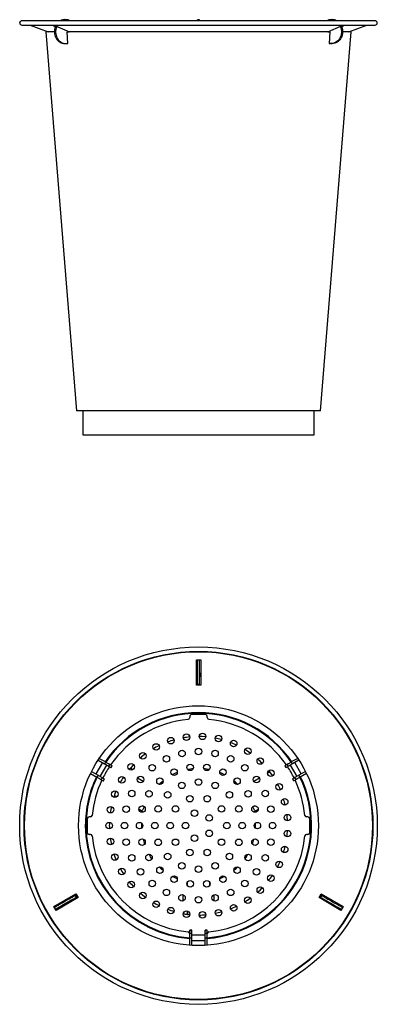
# Model space of a CAD drawing. Header units: millimetres. Extents: x 77 to 146, y 81 to 269.
import ezdxf

# ---------------------------------------------------------------- set-up
doc = ezdxf.new("R2010")
doc.units = ezdxf.units.MM
doc.header["$PDSIZE"] = -1
doc.layers.add('FORMAT', color=7, linetype='Continuous')

msp = doc.modelspace()

# ---------------------------------------------------------------- linework, layer by layer
at = {"color": 7, "linetype": 'Continuous', "lineweight": 25}
for p, q in [((86.28, 269.38), (86.07, 269.38)), ((111.82, 269.38), (111.41, 269.38)), ((111.41, 269.18), (111.41, 269.38)), ((111.82, 269.18), (111.82, 269.38)), ((137.16, 269.38), (136.95, 269.38)), ((145.36, 269.18), (77.86, 269.18)), ((77.86, 268.35), (145.36, 268.35)), ((79.42, 268.35), (82.86, 267.09)), ((83.89, 268.2), (84.31, 268.2)), ((84.27, 268.04), (83.89, 268.2)), ((84.31, 268.2), (86.93, 267.09)), ((136.3, 267.09), (138.92, 268.2)), ((138.92, 268.2), (139.33, 268.2)), ((139.33, 268.2), (138.96, 268.04)), ((140.37, 267.09), (143.81, 268.35)), ((82.86, 267.09), (82.45, 267.06)), ((82.45, 267.06), (88.28, 194.59)), ((84.09, 267.06), (82.45, 267.06)), ((84.09, 267.09), (82.86, 267.09)), ((86.5, 267.06), (86.86, 267.09)), ((136.73, 267.06), (86.5, 267.06)), ((86.66, 264.8), (86.5, 267.06)), ((136.37, 267.09), (86.86, 267.09)), ((134.95, 194.59), (140.78, 267.06)), ((136.37, 267.09), (136.73, 267.06)), ((136.73, 267.06), (136.57, 264.8)), ((140.37, 267.09), (139.14, 267.09)), ((140.78, 267.06), (139.14, 267.06)), ((140.78, 267.06), (140.37, 267.09)), ((86.07, 264.8), (86.28, 264.8)), ((86.37, 264.8), (86.66, 264.8)), ((136.57, 264.8), (136.86, 264.8)), ((136.95, 264.8), (137.16, 264.8)), ((134.95, 194.59), (88.28, 194.59)), ((89.53, 194.59), (89.53, 190.01)), ((133.7, 190.01), (133.7, 194.59)), ((89.53, 190.01), (133.7, 190.01)), ((111.2, 146.95), (112.03, 146.95)), ((111.2, 142.1), (111.2, 146.95)), ((111.82, 146.94), (111.41, 146.94)), ((111.41, 142.35), (111.41, 146.94)), ((111.82, 142.35), (111.82, 146.94)), ((112.03, 146.95), (112.03, 142.1)), ((111.2, 144.44), (111.32, 144.44)), ((111.2, 144.02), (111.32, 144.02)), ((111.32, 144.44), (111.32, 144.02)), ((111.32, 144.02), (111.32, 143.84)), ((111.91, 144.44), (112.03, 144.44)), ((111.91, 144.02), (111.91, 144.44)), ((111.91, 143.84), (111.91, 144.02)), ((111.91, 144.02), (112.03, 144.02)), ((111.2, 142.19), (112.03, 142.19)), ((112.03, 142.1), (111.2, 142.1)), ((111.41, 142.35), (111.82, 142.35)), ((109.95, 136.19), (109.95, 135.93)), ((112.95, 136.52), (110.28, 136.52)), ((113.28, 135.93), (113.28, 136.19)), ((92.65, 128.14), (93.88, 127.44)), ((130.57, 128.14), (129.35, 127.44)), ((93.24, 127.33), (91.99, 125.16)), ((92.42, 127.8), (93.67, 127.07)), ((92.85, 124.66), (94.1, 126.83)), ((93.88, 127.44), (93.67, 127.07)), ((94.65, 126.99), (94.44, 126.63)), ((94.44, 126.63), (94.86, 126.39)), ((94.65, 126.99), (95.07, 126.75)), ((95.07, 126.75), (94.86, 126.39)), ((94.92, 126.36), (95.12, 126.72)), ((99.07, 125.97), (98.59, 126.25)), ((128.1, 126.72), (128.31, 126.36)), ((128.58, 126.99), (128.16, 126.75)), ((128.36, 126.39), (128.16, 126.75)), ((128.79, 126.63), (128.36, 126.39)), ((128.79, 126.63), (128.58, 126.99)), ((129.13, 126.83), (130.38, 124.66)), ((129.56, 127.07), (129.35, 127.44)), ((130.81, 127.8), (129.56, 127.07)), ((131.24, 125.16), (129.99, 127.33)), ((90.99, 125.26), (92.21, 124.55)), ((91.17, 125.63), (92.42, 124.91)), ((92.42, 124.91), (92.21, 124.55)), ((93.19, 124.47), (92.98, 124.11)), ((93.19, 124.47), (93.61, 124.22)), ((130.04, 124.47), (129.61, 124.22)), ((130.25, 124.11), (130.04, 124.47)), ((132.06, 125.63), (130.81, 124.91)), ((131.02, 124.55), (130.81, 124.91)), ((132.24, 125.26), (131.02, 124.55)), ((92.98, 124.11), (93.4, 123.86)), ((93.61, 124.22), (93.4, 123.86)), ((93.46, 123.83), (93.67, 124.19)), ((129.56, 124.19), (129.77, 123.83)), ((129.82, 123.86), (129.61, 124.22)), ((130.25, 124.11), (129.82, 123.86)), ((95.59, 121.06), (95.45, 120.67)), ((96.03, 120.81), (95.59, 121.06)), ((90.96, 116.94), (90.7, 116.94)), ((100.81, 118.05), (100.2, 118.4)), ((122.42, 118.05), (123.03, 118.4)), ((132.53, 116.94), (132.27, 116.94)), ((90.36, 116.61), (90.36, 113.94)), ((132.86, 113.94), (132.86, 116.61)), ((90.7, 113.61), (90.96, 113.61)), ((132.27, 113.61), (132.53, 113.61)), ((83.97, 99.79), (88.17, 102.22)), ((88.26, 101.55), (88.06, 101.91)), ((88.51, 101.45), (88.1, 102.18)), ((88.17, 102.22), (88.59, 101.5)), ((108.62, 102.07), (108.62, 100.86)), ((114.61, 100.86), (114.61, 102.07)), ((134.64, 101.5), (135.06, 102.22)), ((135.13, 102.18), (134.71, 101.45)), ((135.17, 101.91), (134.96, 101.55)), ((135.06, 102.22), (139.26, 99.79)), ((84.38, 99.07), (83.97, 99.79)), ((88.59, 101.5), (84.38, 99.07)), ((86.21, 100.94), (86.15, 101.05)), ((86.57, 101.15), (86.21, 100.94)), ((86.5, 100.44), (86.86, 100.64)), ((86.57, 100.33), (86.5, 100.44)), ((86.57, 101.15), (86.51, 101.26)), ((86.73, 101.24), (86.57, 101.15)), ((86.86, 100.64), (87.02, 100.74)), ((86.93, 100.54), (86.86, 100.64)), ((138.84, 99.07), (134.64, 101.5)), ((136.21, 100.74), (136.37, 100.64)), ((136.37, 100.64), (136.3, 100.54)), ((136.37, 100.64), (136.73, 100.44)), ((136.66, 101.15), (136.5, 101.24)), ((136.72, 101.26), (136.66, 101.15)), ((137.02, 100.94), (136.66, 101.15)), ((136.73, 100.44), (136.66, 100.33)), ((137.08, 101.05), (137.02, 100.94)), ((139.26, 99.79), (138.84, 99.07)), ((84.09, 99.62), (84.3, 99.26)), ((109.94, 98.25), (109.53, 98.3)), ((138.93, 99.26), (139.14, 99.62)), ((110.36, 95.27), (109.95, 95.27)), ((109.95, 95.21), (109.95, 95.27)), ((109.95, 95.21), (110.36, 95.21)), ((109.95, 94.72), (109.95, 95.21)), ((109.95, 94.72), (110.36, 94.72)), ((109.95, 93.83), (109.95, 94.72)), ((110.36, 95.21), (110.36, 95.27)), ((110.36, 94.72), (110.36, 95.21)), ((110.36, 93.83), (110.36, 94.72)), ((112.86, 94.33), (110.36, 94.33)), ((113.28, 95.27), (112.86, 95.27)), ((112.86, 95.21), (112.86, 95.27)), ((112.86, 95.21), (113.28, 95.21)), ((112.86, 94.72), (112.86, 95.21)), ((112.86, 94.72), (113.28, 94.72)), ((112.86, 93.83), (112.86, 94.72)), ((113.28, 95.21), (113.28, 95.27)), ((113.28, 94.72), (113.28, 95.21)), ((113.28, 93.83), (113.28, 94.72)), ((109.95, 93.83), (110.36, 93.83)), ((109.95, 92.42), (109.95, 93.83)), ((110.36, 92.39), (110.36, 93.83)), ((110.36, 93.33), (112.86, 93.33)), ((112.86, 93.83), (113.28, 93.83)), ((112.86, 92.39), (112.86, 93.83)), ((113.28, 92.42), (113.28, 93.83))]:
    msp.add_line(p, q, dxfattribs=at)
at = {"color": 8, "linetype": 'Continuous', "lineweight": 25}
for p, q in [((99.98, 124.39), (101.06, 123.77)), ((122.16, 123.77), (123.24, 124.39)), ((124.81, 125.3), (125.27, 125.56)), ((101.27, 118.84), (100.88, 119.06)), ((101.33, 118.8), (101.27, 118.84)), ((121.96, 118.84), (121.9, 118.8)), ((122.35, 119.06), (121.96, 118.84)), ((109.53, 103.74), (109.53, 104.53)), ((113.7, 104.53), (113.7, 103.74)), ((109.53, 98.3), (109.53, 98.93))]:
    msp.add_line(p, q, dxfattribs=at)
at = {"color": 7, "linetype": 'Continuous', "lineweight": 25, "flags": 128}
for points in [[(84.33, 268.19), (84.24, 267.98), (84.17, 267.74), (84.12, 267.48), (84.09, 267.22), (84.09, 266.96), (84.12, 266.7), (84.17, 266.45), (84.24, 266.2), (84.34, 265.97), (84.47, 265.75), (84.61, 265.54), (84.77, 265.36), (84.95, 265.2), (85.15, 265.07), (85.35, 264.96), (85.57, 264.88), (85.79, 264.82), (86.01, 264.8), (86.07, 264.8)], [(84.5, 268.12), (84.45, 267.98), (84.38, 267.74), (84.32, 267.48), (84.3, 267.22), (84.3, 266.96), (84.32, 266.7), (84.38, 266.45), (84.45, 266.2), (84.55, 265.97), (84.67, 265.75), (84.82, 265.54), (84.98, 265.36), (85.16, 265.2), (85.35, 265.07), (85.56, 264.96), (85.78, 264.88), (86, 264.82), (86.22, 264.8), (86.45, 264.81), (86.66, 264.84)], [(138.72, 268.12), (138.78, 267.98), (138.85, 267.74), (138.9, 267.48), (138.93, 267.22), (138.93, 266.96), (138.9, 266.7), (138.85, 266.45), (138.78, 266.2), (138.68, 265.97), (138.55, 265.75), (138.41, 265.54), (138.25, 265.36), (138.07, 265.2), (137.87, 265.07), (137.67, 264.96), (137.45, 264.88), (137.23, 264.82), (137, 264.8), (136.78, 264.81), (136.57, 264.84)], [(138.9, 268.19), (138.98, 267.98), (139.06, 267.74), (139.11, 267.48), (139.14, 267.22), (139.14, 266.96), (139.11, 266.7), (139.06, 266.45), (138.98, 266.2), (138.88, 265.97), (138.76, 265.75), (138.62, 265.54), (138.46, 265.36), (138.28, 265.2), (138.08, 265.07), (137.88, 264.96), (137.66, 264.88), (137.44, 264.82), (137.21, 264.8), (137.16, 264.8)], [(111.41, 144.26), (111.4, 144.26), (111.32, 144.26)], [(111.32, 143.84), (111.4, 143.84), (111.41, 143.84)], [(111.91, 144.26), (111.83, 144.26), (111.82, 144.26)], [(111.82, 143.84), (111.83, 143.84), (111.91, 143.84)], [(113, 132.25), (112.32, 132.3), (111.76, 132.31)], [(104.09, 130.56), (103.48, 130.25), (103, 129.97)], [(121.51, 129.14), (120.95, 129.52), (120.47, 129.82)], [(93.67, 127.07), (93.78, 127.01), (93.89, 126.95), (94, 126.88), (94.11, 126.82), (94.21, 126.76), (94.3, 126.71), (94.38, 126.67), (94.44, 126.63)], [(93.88, 127.44), (93.99, 127.37), (94.1, 127.31), (94.21, 127.24), (94.32, 127.18), (94.42, 127.12), (94.51, 127.07), (94.59, 127.03), (94.65, 126.99)], [(94.86, 126.39), (94.9, 126.36), (94.92, 126.36), (94.92, 126.36)], [(95.07, 126.75), (95.11, 126.73), (95.12, 126.72), (95.12, 126.72)], [(99.2, 126.94), (99.05, 126.78), (98.59, 126.25)], [(128.16, 126.75), (128.12, 126.73), (128.1, 126.72), (128.1, 126.72)], [(128.36, 126.39), (128.33, 126.36), (128.31, 126.36), (128.31, 126.36)], [(129.35, 127.44), (129.24, 127.37), (129.13, 127.31), (129.02, 127.24), (128.91, 127.18), (128.81, 127.12), (128.71, 127.07), (128.64, 127.03), (128.58, 126.99)], [(129.56, 127.07), (129.45, 127.01), (129.34, 126.95), (129.23, 126.88), (129.12, 126.82), (129.01, 126.76), (128.92, 126.71), (128.85, 126.67), (128.79, 126.63)], [(92.21, 124.55), (92.32, 124.49), (92.43, 124.42), (92.54, 124.36), (92.65, 124.29), (92.76, 124.24), (92.85, 124.18), (92.92, 124.14), (92.98, 124.11)], [(92.42, 124.91), (92.53, 124.85), (92.64, 124.78), (92.75, 124.72), (92.86, 124.65), (92.96, 124.6), (93.05, 124.54), (93.13, 124.5), (93.19, 124.47)], [(107.56, 125.4), (107.1, 125.21), (106.61, 124.97)], [(116.61, 124.97), (116.13, 125.21), (115.67, 125.4)], [(125.81, 124.81), (125.58, 125.14), (125.27, 125.56)], [(130.81, 124.91), (130.7, 124.85), (130.59, 124.78), (130.48, 124.72), (130.37, 124.65), (130.26, 124.6), (130.17, 124.54), (130.1, 124.5), (130.04, 124.47)], [(131.02, 124.55), (130.91, 124.49), (130.8, 124.42), (130.68, 124.36), (130.57, 124.29), (130.47, 124.24), (130.38, 124.18), (130.31, 124.14), (130.25, 124.11)], [(93.4, 123.86), (93.44, 123.84), (93.46, 123.83), (93.46, 123.83)], [(93.61, 124.22), (93.65, 124.2), (93.67, 124.19), (93.67, 124.19)], [(104.87, 123.85), (104.64, 123.67), (104.2, 123.28)], [(119.02, 123.28), (118.59, 123.67), (118.36, 123.85)], [(129.61, 124.22), (129.58, 124.2), (129.56, 124.19), (129.56, 124.19)], [(129.82, 123.86), (129.79, 123.84), (129.77, 123.83), (129.77, 123.83)], [(94.97, 118.92), (94.85, 118.34), (94.75, 117.7)], [(100.81, 118.05), (100.83, 118.08), (100.86, 118.13), (100.9, 118.21), (100.96, 118.3), (101.03, 118.42), (101.1, 118.55), (101.18, 118.69), (101.27, 118.84)], [(121.96, 118.84), (122.05, 118.69), (122.13, 118.55), (122.2, 118.42), (122.27, 118.3), (122.33, 118.21), (122.37, 118.13), (122.4, 118.08), (122.42, 118.05)], [(95.45, 109.87), (95.65, 109.3), (95.89, 108.71)], [(102.72, 108.94), (102.47, 109.32), (102.16, 109.81)], [(120.5, 108.94), (120.76, 109.32), (121.06, 109.81)], [(88.06, 101.91), (88.04, 101.9), (88, 101.88), (87.94, 101.84), (87.85, 101.79), (87.74, 101.73), (87.61, 101.65), (87.45, 101.56), (87.28, 101.47), (87.1, 101.36), (86.9, 101.24), (86.68, 101.12), (86.47, 100.99), (86.24, 100.86), (86.01, 100.73), (85.79, 100.6), (85.57, 100.47), (85.35, 100.35), (85.15, 100.23), (84.95, 100.12), (84.77, 100.02), (84.61, 99.92), (84.47, 99.84), (84.34, 99.77), (84.24, 99.71), (84.17, 99.67), (84.12, 99.64), (84.09, 99.62), (84.09, 99.62)], [(100.51, 102.35), (100.98, 101.96), (101.48, 101.57)], [(135.17, 101.91), (135.18, 101.9), (135.22, 101.88), (135.29, 101.84), (135.38, 101.79), (135.49, 101.73), (135.62, 101.65), (135.77, 101.56), (135.94, 101.47), (136.13, 101.36), (136.33, 101.24), (136.54, 101.12), (136.76, 100.99), (136.99, 100.86), (137.21, 100.73), (137.44, 100.6), (137.66, 100.47), (137.88, 100.35), (138.08, 100.23), (138.28, 100.12), (138.46, 100.02), (138.62, 99.92), (138.76, 99.84), (138.88, 99.77), (138.98, 99.71), (139.06, 99.67), (139.11, 99.64), (139.14, 99.62), (139.14, 99.62)], [(88.26, 101.55), (88.25, 101.54), (88.21, 101.52), (88.15, 101.48), (88.06, 101.43), (87.95, 101.37), (87.82, 101.29), (87.66, 101.2), (87.49, 101.1), (87.3, 101), (87.1, 100.88), (86.89, 100.76), (86.67, 100.63), (86.45, 100.5), (86.22, 100.37), (86, 100.24), (85.78, 100.11), (85.56, 99.99), (85.35, 99.87), (85.16, 99.76), (84.98, 99.65), (84.82, 99.56), (84.67, 99.48), (84.55, 99.41), (84.45, 99.35), (84.38, 99.31), (84.32, 99.28), (84.3, 99.26), (84.3, 99.26)], [(86.37, 101.03), (86.4, 100.97), (86.41, 100.96)], [(86.62, 100.6), (86.62, 100.59), (86.66, 100.53)], [(86.77, 101.17), (86.77, 101.18), (86.73, 101.24)], [(87.02, 100.74), (86.98, 100.8), (86.98, 100.81)], [(134.96, 101.55), (134.98, 101.54), (135.01, 101.52), (135.08, 101.48), (135.17, 101.43), (135.28, 101.37), (135.41, 101.29), (135.56, 101.2), (135.74, 101.1), (135.92, 101), (136.12, 100.88), (136.33, 100.76), (136.55, 100.63), (136.78, 100.5), (137, 100.37), (137.23, 100.24), (137.45, 100.11), (137.67, 99.99), (137.87, 99.87), (138.07, 99.76), (138.25, 99.65), (138.41, 99.56), (138.55, 99.48), (138.68, 99.41), (138.78, 99.35), (138.85, 99.31), (138.9, 99.28), (138.93, 99.26), (138.93, 99.26)], [(136.25, 100.81), (136.24, 100.8), (136.21, 100.74)], [(136.5, 101.24), (136.46, 101.18), (136.46, 101.17)], [(136.57, 100.53), (136.61, 100.59), (136.61, 100.6)], [(136.82, 100.96), (136.82, 100.97), (136.86, 101.03)]]:
    msp.add_lwpolyline(points, dxfattribs=at)
at = {"color": 8, "linetype": 'Continuous', "lineweight": 25, "flags": 128}
for points in [[(104.32, 123.15), (104.27, 123.22), (104.23, 123.26), (104.2, 123.28)], [(118.9, 123.15), (118.96, 123.22), (119, 123.26), (119.02, 123.28)]]:
    msp.add_lwpolyline(points, dxfattribs=at)
at = {"color": 7, "linetype": 'Continuous', "lineweight": 25}
for centre, radius in [((111.61, 115.27), 34.17), ((111.61, 115.27), 33.33), ((111.61, 115.27), 33.25), ((111.61, 115.27), 22.92), ((106.33, 131.52), 0.625), ((109.32, 132.2), 0.625), ((112.38, 132.34), 0.625), ((115.42, 131.93), 0.625), ((103.52, 130.32), 0.625), ((111.61, 129.44), 0.625), ((118.33, 130.98), 0.625), ((121.02, 129.53), 0.625), ((100.96, 128.63), 0.625), ((105.47, 128.04), 0.625), ((108.46, 129.08), 0.625), ((114.77, 129.08), 0.625), ((117.76, 128.04), 0.625), ((123.42, 127.62), 0.625), ((98.75, 126.51), 0.625), ((102.78, 126.35), 0.625), ((110.01, 126.41), 0.625), ((113.21, 126.41), 0.625), ((120.45, 126.35), 0.625), ((96.95, 124.03), 0.625), ((100.54, 124.1), 0.625), ((104.25, 123.77), 0.625), ((106.94, 125.51), 0.625), ((116.29, 125.51), 0.625), ((118.98, 123.77), 0.625), ((122.69, 124.1), 0.625), ((125.43, 125.31), 0.625), ((108.42, 122.97), 0.625), ((111.61, 123.61), 0.625), ((114.8, 122.97), 0.625), ((127.01, 122.68), 0.625), ((95.62, 121.27), 0.625), ((98.85, 121.42), 0.625), ((102.15, 121.35), 0.625), ((105.72, 121.16), 0.625), ((109.94, 120.42), 0.625), ((113.29, 120.42), 0.625), ((117.51, 121.16), 0.625), ((121.08, 121.35), 0.625), ((124.38, 121.42), 0.625), ((94.8, 118.32), 0.625), ((97.8, 118.42), 0.625), ((100.82, 118.44), 0.625), ((103.91, 118.46), 0.625), ((107.23, 118.46), 0.625), ((116, 118.46), 0.625), ((119.31, 118.46), 0.625), ((122.41, 118.44), 0.625), ((125.43, 118.42), 0.625), ((128.08, 119.82), 0.625), ((110.84, 117.65), 0.625), ((113.64, 116.74), 0.625), ((128.63, 116.8), 0.625), ((94.53, 115.27), 0.625), ((97.45, 115.27), 0.625), ((100.36, 115.27), 0.625), ((103.28, 115.27), 0.625), ((106.2, 115.27), 0.625), ((109.11, 115.27), 0.625), ((117.03, 115.27), 0.625), ((119.95, 115.27), 0.625), ((122.86, 115.27), 0.625), ((125.78, 115.27), 0.625), ((110.84, 112.89), 0.625), ((113.64, 113.8), 0.625), ((128.63, 113.74), 0.625), ((94.8, 112.22), 0.625), ((97.8, 112.12), 0.625), ((100.82, 112.1), 0.625), ((103.91, 112.08), 0.625), ((107.23, 112.09), 0.625), ((116, 112.09), 0.625), ((119.31, 112.08), 0.625), ((122.41, 112.1), 0.625), ((125.43, 112.12), 0.625), ((128.08, 110.73), 0.625), ((95.62, 109.27), 0.625), ((98.85, 109.13), 0.625), ((102.15, 109.19), 0.625), ((105.72, 109.38), 0.625), ((109.94, 110.12), 0.625), ((113.29, 110.12), 0.625), ((117.51, 109.38), 0.625), ((121.08, 109.19), 0.625), ((124.38, 109.13), 0.625), ((104.25, 106.77), 0.625), ((108.42, 107.57), 0.625), ((111.61, 106.94), 0.625), ((114.8, 107.57), 0.625), ((118.98, 106.77), 0.625), ((127.01, 107.86), 0.625), ((96.95, 106.51), 0.625), ((100.54, 106.44), 0.625), ((106.94, 105.04), 0.625), ((116.29, 105.04), 0.625), ((122.69, 106.44), 0.625), ((125.43, 105.23), 0.625), ((98.75, 104.03), 0.625), ((102.78, 104.2), 0.625), ((110.01, 104.14), 0.625), ((113.21, 104.14), 0.625), ((120.45, 104.2), 0.625), ((100.96, 101.92), 0.625), ((105.47, 102.51), 0.625), ((108.46, 101.46), 0.625), ((111.61, 101.11), 0.625), ((114.77, 101.46), 0.625), ((117.76, 102.51), 0.625), ((123.42, 102.92), 0.625), ((103.52, 100.23), 0.625), ((118.33, 99.56), 0.625), ((121.02, 101.01), 0.625), ((106.33, 99.02), 0.625), ((109.32, 98.34), 0.625), ((112.38, 98.21), 0.625), ((115.42, 98.62), 0.625)]:
    msp.add_circle(centre, radius, dxfattribs=at)
for centre, radius, start, end in [((86.08, 267.62), 1.77, 90.1738, 117.487), ((86.28, 267.64), 1.75, 62.4162, 117.5838), ((136.95, 267.64), 1.75, 62.4162, 117.5838), ((137.15, 267.62), 1.77, 62.513, 89.8262), ((77.86, 268.77), 0.417, 90, 270), ((145.36, 268.77), 0.417, 270, 90), ((111.61, 115.27), 20.42, 95.5311, 145.3176), ((109.61, 135.93), 0.333, 275.5311, 0), ((110.28, 136.19), 0.333, 90, 180), ((112.95, 136.19), 0.333, 0, 90), ((113.61, 135.93), 0.333, 180, 264.4689), ((111.61, 115.27), 20.42, 34.6824, 84.4689), ((111.61, 115.27), 17.04, 95.6208, 99.8078), ((111.61, 115.27), 17.04, 75.0493, 79.2364), ((111.61, 115.27), 17.04, 105.9065, 110.0935), ((111.61, 115.27), 17.04, 64.7636, 68.9507), ((111.61, 115.27), 17.04, 126.4779, 130.665), ((111.61, 115.27), 20.42, 146.4899, 153.5101), ((111.61, 115.27), 17.04, 44.1922, 48.3792), ((111.61, 115.27), 20.42, 26.4899, 33.5101), ((111.61, 115.27), 17.1, 147.0489, 151.2369), ((111.61, 115.27), 10.91, 95.4602, 100.9035), ((111.61, 115.27), 10.91, 79.0965, 84.5398), ((111.61, 115.27), 20.42, 154.6824, 174.4689), ((103.98, 123.53), 0.337, 275.8841, 312.7647), ((119.25, 123.53), 0.337, 227.2353, 264.1159), ((111.61, 115.27), 17.1, 23.6203, 27.8083), ((111.61, 115.27), 20.42, 5.5311, 25.3176), ((111.61, 115.27), 17.04, 13.335, 17.5221), ((90.7, 116.61), 0.333, 90, 180), ((90.96, 117.27), 0.333, 270, 354.4689), ((100.64, 117.76), 0.337, 13.2409, 60), ((122.59, 117.76), 0.337, 120, 166.7591), ((111.61, 115.27), 17.04, 3.0493, 7.2364), ((132.27, 117.27), 0.333, 185.5311, 270), ((132.53, 116.61), 0.333, 0, 90), ((111.61, 115.27), 17.04, 177.9065, 182.0935), ((111.61, 115.27), 10.91, 177.2783, 182.7217), ((111.61, 115.27), 10.91, 357.2783, 2.7217), ((90.7, 113.94), 0.333, 180, 270), ((90.96, 113.27), 0.333, 5.5311, 90), ((111.61, 115.27), 20.42, 185.5311, 264.4689), ((111.61, 115.27), 20.42, 275.5311, 354.4689), ((111.61, 115.27), 17.04, 352.7636, 356.9507), ((132.27, 113.27), 0.333, 90, 174.4689), ((132.53, 113.94), 0.333, 270, 0), ((111.61, 115.27), 17.04, 188.1922, 192.3792), ((111.61, 115.27), 10.91, 193.642, 199.0853), ((111.61, 115.27), 10.91, 340.9147, 346.358), ((111.61, 115.27), 17.04, 342.4779, 346.665), ((111.61, 115.27), 10.91, 226.3693, 231.8126), ((111.61, 115.27), 10.91, 308.1874, 313.6307), ((111.61, 115.27), 17.04, 332.1922, 336.3792), ((111.61, 115.27), 17.04, 208.7636, 212.9507), ((111.61, 115.27), 10.91, 242.7329, 248.1762), ((111.61, 115.27), 10.91, 291.8238, 297.2671), ((111.61, 115.27), 17.04, 321.9065, 326.0935), ((111.61, 115.27), 17.04, 219.0493, 223.2364), ((111.61, 115.27), 17.04, 311.6208, 315.8078), ((111.61, 115.27), 17.04, 239.6208, 243.8078), ((111.61, 115.27), 17.04, 291.0493, 295.2364), ((111.61, 115.27), 17.04, 301.335, 305.5221), ((111.61, 115.27), 17.04, 249.9065, 254.0935), ((111.61, 115.27), 17.1, 270.4774, 274.6654), ((111.61, 115.27), 17.04, 280.7636, 284.9507), ((109.61, 94.62), 0.333, 0, 84.4689), ((113.61, 94.62), 0.333, 95.5311, 180)]:
    msp.add_arc(centre, radius, start, end, dxfattribs=at)
at = {"color": 8, "linetype": 'Continuous', "lineweight": 25}
for radius, start, end in [(21.63, 34.4193, 145.5807), (21.5, 34.445, 145.555), (21.63, 154.4193, 180), (21.5, 154.445, 180), (21.63, 274.4193, 25.5807), (21.5, 274.445, 25.555), (21.63, 180, 265.5807), (21.5, 180, 265.555)]:
    msp.add_arc((111.61, 115.27), radius, start, end, dxfattribs=at)
at = {"color": 7, "linetype": 'Continuous', "lineweight": 25}
for points, knots in [([(98.35, 126.04), (98.39, 126.09), (98.49, 126.19), (98.56, 126.24), (98.58, 126.25), (98.59, 126.25)], [0, 0, 0, 0, 0.382416, 0.843984, 1, 1, 1, 1]), ([(125.08, 125.81), (125.12, 125.76), (125.18, 125.68), (125.25, 125.59), (125.27, 125.56)], [0, 0, 0, 0, 0.654526, 1, 1, 1, 1]), ([(95.59, 121.06), (95.59, 121.09), (95.59, 121.13), (95.64, 121.32), (95.72, 121.56), (95.79, 121.76), (95.83, 121.86), (95.83, 121.86)], [0, 0, 0, 0, 0.246116, 0.492097, 0.741292, 0.992199, 1, 1, 1, 1]), ([(108.71, 98.46), (108.76, 98.44), (108.86, 98.41), (109.11, 98.36), (109.35, 98.32), (109.49, 98.3), (109.53, 98.3)], [0, 0, 0, 0, 0.272562, 0.57993, 0.88941, 1, 1, 1, 1])]:
    msp.add_open_spline(points, degree=3, knots=knots, dxfattribs=at)
at = {"layer": 'FORMAT'}
msp.add_point((77.44, 268.9), dxfattribs=at)

doc.saveas('drawing.dxf')
